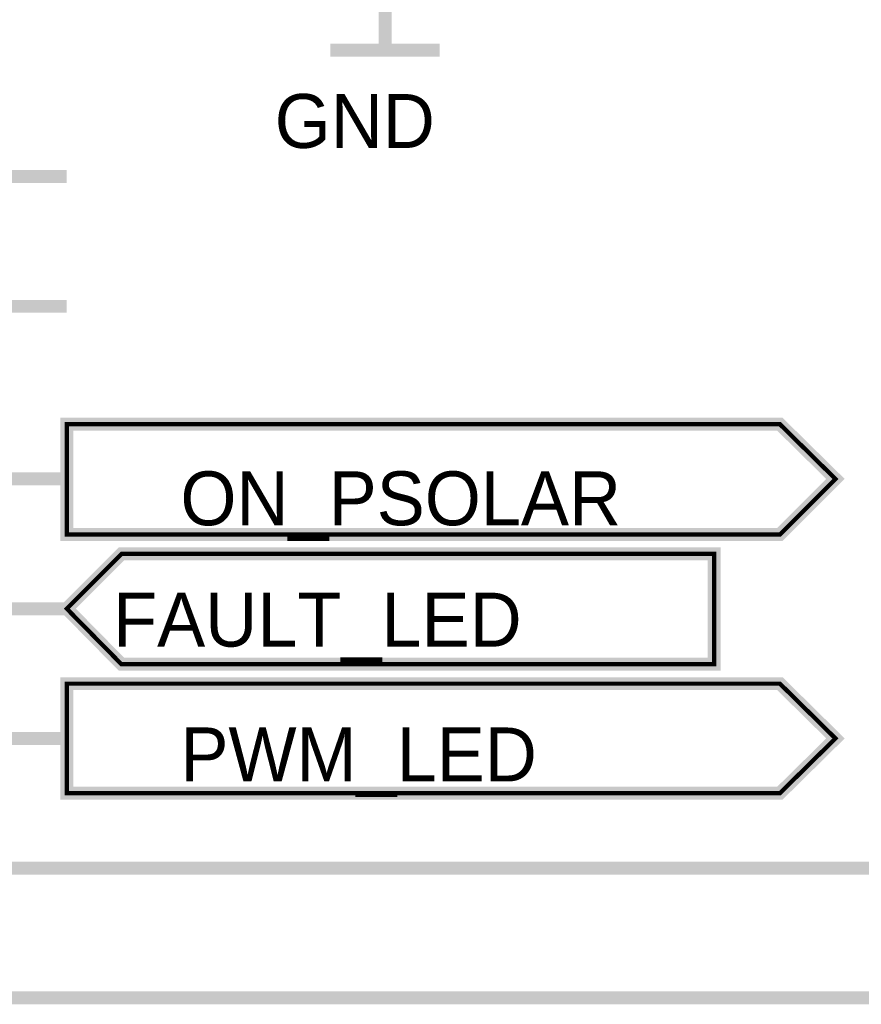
# Model space of a CAD drawing. Header units: inches. Extents: x 0 to 292, y 0 to 193.
# Tile 71 of 155: x 160 to 179, y 106 to 129. Entities that reach past the tile are written whole.
import ezdxf

# ---------------------------------------------------------------- set-up
doc = ezdxf.new("R2010")
doc.units = ezdxf.units.IN
doc.layers.add('Sheet', color=255, linetype='Continuous')

msp = doc.modelspace()

# ---------------------------------------------------------------- linework, layer by layer
at = {"layer": 'Sheet'}
for points in [[(168.398, 130.805, 0.3, 0.3, 0), (168.398, 128.252, 0.3, 0.3, 0)], [(167.131, 128.252, 0.3, 0.3, 0), (169.664, 128.252, 0.3, 0.3, 0)], [(161.033, 125.328, 0.3, 0.3, 0), (139.854, 125.328, 0.3, 0.3, 0)], [(161.033, 122.326, 0.3, 0.3, 0), (139.854, 122.326, 0.3, 0.3, 0)], [(161.033, 118.331, 0.3, 0.3, 0), (139.854, 118.331, 0.3, 0.3, 0)], [(139.854, 115.329, 0.3, 0.3, 0), (161.033, 115.329, 0.3, 0.3, 0)], [(161.033, 112.327, 0.3, 0.3, 0), (139.854, 112.327, 0.3, 0.3, 0)], [(139.854, 109.326, 0.3, 0.3, 0), (189.07, 109.326, 0.3, 0.3, 0), (189.07, 112.249, 0.3, 0.3, 0)], [(139.854, 106.324, 0.3, 0.3, 0), (197.097, 106.324, 0.3, 0.3, 0)]]:
    msp.add_lwpolyline(points, format="xyseb", dxfattribs=at)
for points in [[(161.033, 117.044, 0.3, 0.3, 0), (161.033, 119.597, 0.3, 0.3, 0), (177.536, 119.597, 0.3, 0.3, 0), (178.822, 118.331, 0.3, 0.3, 0), (177.536, 117.044, 0.3, 0.3, 0), (161.033, 117.044, 0.3, 0.3, 0)], [(161.033, 117.044, 0.0991, 0.0991, 0), (161.033, 119.597, 0.0991, 0.0991, 0), (177.536, 119.597, 0.0991, 0.0991, 0), (178.822, 118.331, 0.0991, 0.0991, 0), (177.536, 117.044, 0.0991, 0.0991, 0), (161.033, 117.044, 0.0991, 0.0991, 0)], [(162.299, 114.043, 0.3, 0.3, 0), (161.033, 115.329, 0.3, 0.3, 0), (162.299, 116.596, 0.3, 0.3, 0), (176.016, 116.596, 0.3, 0.3, 0), (176.016, 114.043, 0.3, 0.3, 0), (162.299, 114.043, 0.3, 0.3, 0)], [(162.299, 114.043, 0.0991, 0.0991, 0), (161.033, 115.329, 0.0991, 0.0991, 0), (162.299, 116.596, 0.0991, 0.0991, 0), (176.016, 116.596, 0.0991, 0.0991, 0), (176.016, 114.043, 0.0991, 0.0991, 0), (162.299, 114.043, 0.0991, 0.0991, 0)], [(161.033, 111.06, 0.3, 0.3, 0), (161.033, 113.594, 0.3, 0.3, 0), (177.536, 113.594, 0.3, 0.3, 0), (178.822, 112.327, 0.3, 0.3, 0), (177.536, 111.06, 0.3, 0.3, 0), (161.033, 111.06, 0.3, 0.3, 0)], [(161.033, 111.06, 0.0991, 0.0991, 0), (161.033, 113.594, 0.0991, 0.0991, 0), (177.536, 113.594, 0.0991, 0.0991, 0), (178.822, 112.327, 0.0991, 0.0991, 0), (177.536, 111.06, 0.0991, 0.0991, 0), (161.033, 111.06, 0.0991, 0.0991, 0)]]:
    msp.add_lwpolyline(points, format="xyseb", close=True, dxfattribs=at)

# ---------------------------------------------------------------- texts
for s, p in [('GND', (165.845, 125.991)), ('ON_PSOLAR', (163.663, 117.259)), ('FAULT_LED', (162.105, 114.452)), ('PWM_LED', (163.663, 111.333))]:
    msp.add_text(s, height=1.2474, dxfattribs=at).set_placement(p)

doc.saveas('drawing.dxf')
